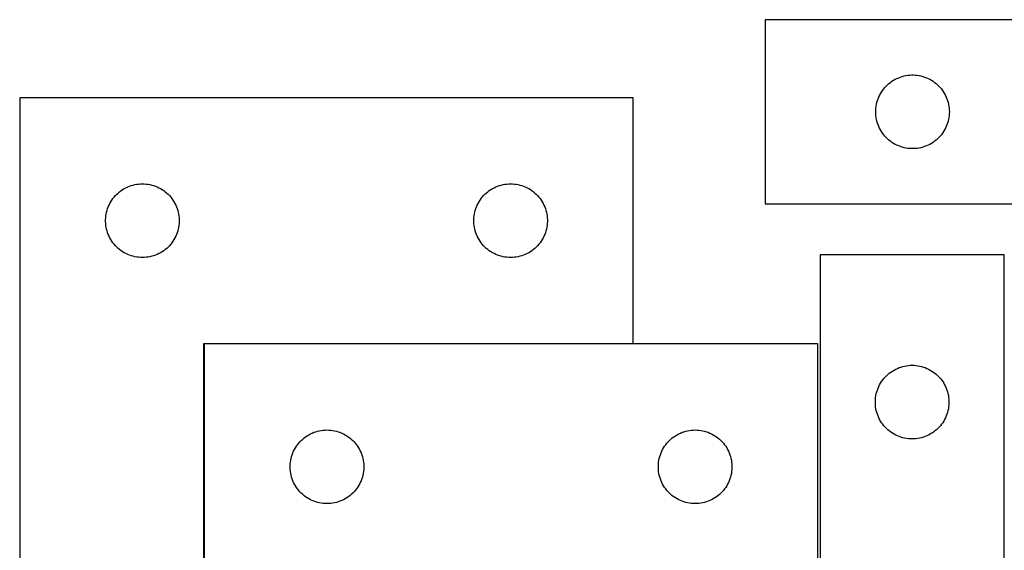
# Model space of a CAD drawing. Header units: millimetres. Extents: x 7 to 1492, y 7 to 464.
# Tile 2 of 6: x 7 to 408, y 229 to 445. Entities that reach past the tile are written whole.
import ezdxf

# ---------------------------------------------------------------- set-up
doc = ezdxf.new("R2010")
doc.units = ezdxf.units.MM
doc.layers.add('COMMON', color=5, linetype='CONTINUOUS', true_color=0x0000ff)
doc.layers.add('CUT', color=7, linetype='CONTINUOUS', true_color=0x000000)

msp = doc.modelspace()

# ---------------------------------------------------------------- linework, layer by layer
at = {"layer": 'COMMON'}
for p, q in [((81.959619, 313.010015), (81.959619, 113.210016)), ((256.859619, 313.110016), (82.05962, 313.110016))]:
    msp.add_line(p, q, dxfattribs=at)
at = {"layer": 'CUT'}
for p, q in [((610.630426, 445.027944), (310.630426, 445.027944)), ((310.630426, 445.027944), (310.630426, 370.027944)), ((364.27171, 421.113478), (364.979508, 421.422803)), ((364.979508, 421.422803), (365.70229, 421.695282)), ((365.70229, 421.695282), (366.438142, 421.930192)), ((366.438142, 421.930192), (367.18511, 422.126909)), ((367.18511, 422.126909), (367.941215, 422.284913)), ((367.941215, 422.284913), (368.704451, 422.403784)), ((368.704451, 422.403784), (369.472794, 422.483207)), ((369.472794, 422.483207), (370.244207, 422.522971)), ((370.244207, 422.522971), (371.016645, 422.522971)), ((371.016645, 422.522971), (371.788058, 422.483207)), ((371.788058, 422.483207), (372.556401, 422.403784)), ((372.556401, 422.403784), (373.319637, 422.284913)), ((373.319637, 422.284913), (374.075742, 422.126909)), ((374.075742, 422.126909), (374.822711, 421.930192)), ((374.822711, 421.930192), (375.558562, 421.695282)), ((375.558562, 421.695282), (376.281345, 421.422803)), ((376.281345, 421.422803), (376.989142, 421.113478)), ((358.868629, 416.837086), (359.363447, 417.430226)), ((359.363447, 417.430226), (359.888143, 417.997106)), ((359.888143, 417.997106), (360.441326, 418.536224)), ((360.441326, 418.536224), (361.021528, 419.04615)), ((361.021528, 419.04615), (361.627212, 419.525532)), ((361.627212, 419.525532), (362.25677, 419.973099)), ((362.25677, 419.973099), (362.908534, 420.387663)), ((362.908534, 420.387663), (363.580775, 420.768126)), ((363.580775, 420.768126), (364.27171, 421.113478)), ((376.989142, 421.113478), (377.680077, 420.768126)), ((377.680077, 420.768126), (378.352318, 420.387663)), ((378.352318, 420.387663), (379.004082, 419.973099)), ((379.004082, 419.973099), (379.63364, 419.525532)), ((379.63364, 419.525532), (380.239324, 419.04615)), ((380.239324, 419.04615), (380.819526, 418.536224)), ((380.819526, 418.536224), (381.372709, 417.997106)), ((381.372709, 417.997106), (381.897405, 417.430226)), ((381.897405, 417.430226), (382.392223, 416.837086)), ((6.859619, 413.210016), (6.859619, 113.210016)), ((256.859619, 413.210016), (6.859619, 413.210016)), ((256.859619, 313.210016), (256.859619, 413.210016)), ((356.594674, 412.819225), (356.885673, 413.534752)), ((356.885673, 413.534752), (357.21312, 414.234351)), ((357.21312, 414.234351), (357.576147, 414.916165)), ((357.576147, 414.916165), (357.973793, 415.578387)), ((357.973793, 415.578387), (358.405001, 416.21926)), ((358.405001, 416.21926), (358.868629, 416.837086)), ((382.392223, 416.837086), (382.855851, 416.21926)), ((382.855851, 416.21926), (383.28706, 415.578387)), ((383.28706, 415.578387), (383.684705, 414.916165)), ((383.684705, 414.916165), (384.047732, 414.234351)), ((384.047732, 414.234351), (384.37518, 413.534752)), ((384.37518, 413.534752), (384.666178, 412.819225)), ((355.709928, 409.070259), (355.809108, 409.836302)), ((355.809108, 409.836302), (355.947591, 410.596225)), ((355.947591, 410.596225), (356.12501, 411.348011)), ((356.12501, 411.348011), (356.340895, 412.089666)), ((356.340895, 412.089666), (356.594674, 412.819225)), ((384.666178, 412.819225), (384.919957, 412.089666)), ((384.919957, 412.089666), (385.135842, 411.348011)), ((385.135842, 411.348011), (385.313261, 410.596225)), ((385.313261, 410.596225), (385.451745, 409.836302)), ((385.451745, 409.836302), (385.550924, 409.070259)), ((355.630426, 407.527944), (355.650315, 408.300125)), ((355.650315, 406.755762), (355.630426, 407.527944)), ((355.650315, 408.300125), (355.709928, 409.070259)), ((355.709928, 405.985629), (355.650315, 406.755762)), ((355.809108, 405.219585), (355.709928, 405.985629)), ((355.947591, 404.459663), (355.809108, 405.219585)), ((385.451745, 405.219585), (385.313261, 404.459663)), ((385.550924, 405.985629), (385.451745, 405.219585)), ((385.550924, 409.070259), (385.610537, 408.300125)), ((385.610537, 406.755762), (385.550924, 405.985629)), ((385.610537, 408.300125), (385.630426, 407.527944)), ((385.630426, 407.527944), (385.610537, 406.755762)), ((356.12501, 403.707877), (355.947591, 404.459663)), ((356.340895, 402.966221), (356.12501, 403.707877)), ((356.594674, 402.236663), (356.340895, 402.966221)), ((356.885673, 401.521135), (356.594674, 402.236663)), ((357.21312, 400.821537), (356.885673, 401.521135)), ((384.37518, 401.521135), (384.047732, 400.821537)), ((384.666178, 402.236663), (384.37518, 401.521135)), ((384.919957, 402.966221), (384.666178, 402.236663)), ((385.135842, 403.707877), (384.919957, 402.966221)), ((385.313261, 404.459663), (385.135842, 403.707877)), ((357.576147, 400.139723), (357.21312, 400.821537)), ((357.973793, 399.477501), (357.576147, 400.139723)), ((358.405001, 398.836627), (357.973793, 399.477501)), ((358.868629, 398.218802), (358.405001, 398.836627)), ((359.363447, 397.625662), (358.868629, 398.218802)), ((359.888143, 397.058781), (359.363447, 397.625662)), ((381.897405, 397.625662), (381.372709, 397.058781)), ((382.392223, 398.218802), (381.897405, 397.625662)), ((382.855851, 398.836627), (382.392223, 398.218802)), ((383.28706, 399.477501), (382.855851, 398.836627)), ((383.684705, 400.139723), (383.28706, 399.477501)), ((384.047732, 400.821537), (383.684705, 400.139723)), ((360.441326, 396.519663), (359.888143, 397.058781)), ((361.021528, 396.009737), (360.441326, 396.519663)), ((361.627212, 395.530355), (361.021528, 396.009737)), ((362.25677, 395.082789), (361.627212, 395.530355)), ((362.908534, 394.668224), (362.25677, 395.082789)), ((363.580775, 394.287762), (362.908534, 394.668224)), ((364.27171, 393.94241), (363.580775, 394.287762)), ((364.979508, 393.633084), (364.27171, 393.94241)), ((365.70229, 393.360605), (364.979508, 393.633084)), ((366.438142, 393.125696), (365.70229, 393.360605)), ((375.558562, 393.360605), (374.822711, 393.125696)), ((376.281345, 393.633084), (375.558562, 393.360605)), ((376.989142, 393.94241), (376.281345, 393.633084)), ((377.680077, 394.287762), (376.989142, 393.94241)), ((378.352318, 394.668224), (377.680077, 394.287762)), ((379.004082, 395.082789), (378.352318, 394.668224)), ((379.63364, 395.530355), (379.004082, 395.082789)), ((380.239324, 396.009737), (379.63364, 395.530355)), ((380.819526, 396.519663), (380.239324, 396.009737)), ((381.372709, 397.058781), (380.819526, 396.519663)), ((367.18511, 392.928978), (366.438142, 393.125696)), ((367.941215, 392.770975), (367.18511, 392.928978)), ((368.704451, 392.652104), (367.941215, 392.770975)), ((369.472794, 392.572681), (368.704451, 392.652104)), ((370.244207, 392.532917), (369.472794, 392.572681)), ((371.016645, 392.532917), (370.244207, 392.532917)), ((371.788058, 392.572681), (371.016645, 392.532917)), ((372.556401, 392.652104), (371.788058, 392.572681)), ((373.319637, 392.770975), (372.556401, 392.652104)), ((374.075742, 392.928978), (373.319637, 392.770975)), ((374.822711, 393.125696), (374.075742, 392.928978)), ((50.85281, 376.954769), (51.568338, 377.245768)), ((51.568338, 377.245768), (52.297897, 377.499547)), ((52.297897, 377.499547), (53.039552, 377.715432)), ((53.039552, 377.715432), (53.791338, 377.892851)), ((53.791338, 377.892851), (54.55126, 378.031334)), ((54.55126, 378.031334), (55.317304, 378.130514)), ((55.317304, 378.130514), (56.087438, 378.190127)), ((56.087438, 378.190127), (56.859619, 378.210016)), ((56.859619, 378.210016), (57.6318, 378.190127)), ((57.6318, 378.190127), (58.401934, 378.130514)), ((58.401934, 378.130514), (59.167978, 378.031334)), ((59.167978, 378.031334), (59.9279, 377.892851)), ((59.9279, 377.892851), (60.679686, 377.715432)), ((60.679686, 377.715432), (61.421342, 377.499547)), ((61.421342, 377.499547), (62.1509, 377.245768)), ((62.1509, 377.245768), (62.866428, 376.954769)), ((200.85281, 376.954769), (201.568338, 377.245768)), ((201.568338, 377.245768), (202.297897, 377.499547)), ((202.297897, 377.499547), (203.039552, 377.715432)), ((203.039552, 377.715432), (203.791338, 377.892851)), ((203.791338, 377.892851), (204.55126, 378.031334)), ((204.55126, 378.031334), (205.317304, 378.130514)), ((205.317304, 378.130514), (206.087438, 378.190127)), ((206.087438, 378.190127), (206.859619, 378.210016)), ((206.859619, 378.210016), (207.6318, 378.190127)), ((207.6318, 378.190127), (208.401934, 378.130514)), ((208.401934, 378.130514), (209.167978, 378.031334)), ((209.167978, 378.031334), (209.9279, 377.892851)), ((209.9279, 377.892851), (210.679686, 377.715432)), ((210.679686, 377.715432), (211.421342, 377.499547)), ((211.421342, 377.499547), (212.1509, 377.245768)), ((212.1509, 377.245768), (212.866428, 376.954769)), ((45.341412, 372.818914), (45.851339, 373.399116)), ((45.851339, 373.399116), (46.390457, 373.952299)), ((46.390457, 373.952299), (46.957337, 374.476995)), ((46.957337, 374.476995), (47.550477, 374.971813)), ((47.550477, 374.971813), (48.168303, 375.435441)), ((48.168303, 375.435441), (48.809176, 375.866649)), ((48.809176, 375.866649), (49.471398, 376.264295)), ((49.471398, 376.264295), (50.153212, 376.627322)), ((50.153212, 376.627322), (50.85281, 376.954769)), ((62.866428, 376.954769), (63.566026, 376.627322)), ((63.566026, 376.627322), (64.24784, 376.264295)), ((64.24784, 376.264295), (64.910062, 375.866649)), ((64.910062, 375.866649), (65.550936, 375.435441)), ((65.550936, 375.435441), (66.168761, 374.971813)), ((66.168761, 374.971813), (66.761901, 374.476995)), ((66.761901, 374.476995), (67.328781, 373.952299)), ((67.328781, 373.952299), (67.8679, 373.399116)), ((67.8679, 373.399116), (68.377826, 372.818914)), ((195.341412, 372.818914), (195.851339, 373.399116)), ((195.851339, 373.399116), (196.390457, 373.952299)), ((196.390457, 373.952299), (196.957337, 374.476995)), ((196.957337, 374.476995), (197.550477, 374.971813)), ((197.550477, 374.971813), (198.168303, 375.435441)), ((198.168303, 375.435441), (198.809176, 375.866649)), ((198.809176, 375.866649), (199.471398, 376.264295)), ((199.471398, 376.264295), (200.153212, 376.627322)), ((200.153212, 376.627322), (200.85281, 376.954769)), ((212.866428, 376.954769), (213.566026, 376.627322)), ((213.566026, 376.627322), (214.24784, 376.264295)), ((214.24784, 376.264295), (214.910062, 375.866649)), ((214.910062, 375.866649), (215.550936, 375.435441)), ((215.550936, 375.435441), (216.168761, 374.971813)), ((216.168761, 374.971813), (216.761901, 374.476995)), ((216.761901, 374.476995), (217.328781, 373.952299)), ((217.328781, 373.952299), (217.8679, 373.399116)), ((217.8679, 373.399116), (218.377826, 372.818914)), ((42.96476, 368.860934), (43.274085, 369.568732)), ((43.274085, 369.568732), (43.619437, 370.259667)), ((43.619437, 370.259667), (43.9999, 370.931908)), ((43.9999, 370.931908), (44.414464, 371.583672)), ((44.414464, 371.583672), (44.86203, 372.21323)), ((44.86203, 372.21323), (45.341412, 372.818914)), ((68.377826, 372.818914), (68.857208, 372.21323)), ((68.857208, 372.21323), (69.304774, 371.583672)), ((69.304774, 371.583672), (69.719338, 370.931908)), ((69.719338, 370.931908), (70.099801, 370.259667)), ((70.099801, 370.259667), (70.445153, 369.568732)), ((70.445153, 369.568732), (70.754479, 368.860934)), ((192.96476, 368.860934), (193.274085, 369.568732)), ((193.274085, 369.568732), (193.619437, 370.259667)), ((193.619437, 370.259667), (193.9999, 370.931908)), ((193.9999, 370.931908), (194.414464, 371.583672)), ((194.414464, 371.583672), (194.86203, 372.21323)), ((194.86203, 372.21323), (195.341412, 372.818914)), ((218.377826, 372.818914), (218.857208, 372.21323)), ((218.857208, 372.21323), (219.304774, 371.583672)), ((219.304774, 371.583672), (219.719338, 370.931908)), ((219.719338, 370.931908), (220.099801, 370.259667)), ((220.099801, 370.259667), (220.445153, 369.568732)), ((220.445153, 369.568732), (220.754479, 368.860934)), ((310.630426, 370.027944), (510.630426, 370.027944)), ((41.904356, 364.367648), (41.983779, 365.135991)), ((41.983779, 365.135991), (42.10265, 365.899227)), ((42.10265, 365.899227), (42.260653, 366.655332)), ((42.260653, 366.655332), (42.457371, 367.4023)), ((42.457371, 367.4023), (42.692281, 368.138152)), ((42.692281, 368.138152), (42.96476, 368.860934)), ((70.754479, 368.860934), (71.026958, 368.138152)), ((71.026958, 368.138152), (71.261867, 367.4023)), ((71.261867, 367.4023), (71.458585, 366.655332)), ((71.458585, 366.655332), (71.616588, 365.899227)), ((71.616588, 365.899227), (71.735459, 365.135991)), ((71.735459, 365.135991), (71.814882, 364.367648)), ((191.904356, 364.367648), (191.983779, 365.135991)), ((191.983779, 365.135991), (192.10265, 365.899227)), ((192.10265, 365.899227), (192.260653, 366.655332)), ((192.260653, 366.655332), (192.457371, 367.4023)), ((192.457371, 367.4023), (192.692281, 368.138152)), ((192.692281, 368.138152), (192.96476, 368.860934)), ((220.754479, 368.860934), (221.026958, 368.138152)), ((221.026958, 368.138152), (221.261867, 367.4023)), ((221.261867, 367.4023), (221.458585, 366.655332)), ((221.458585, 366.655332), (221.616588, 365.899227)), ((221.616588, 365.899227), (221.735459, 365.135991)), ((221.735459, 365.135991), (221.814882, 364.367648)), ((41.864592, 363.596235), (41.904356, 364.367648)), ((41.864592, 362.823797), (41.864592, 363.596235)), ((41.904356, 362.052384), (41.864592, 362.823797)), ((41.983779, 361.284041), (41.904356, 362.052384)), ((42.10265, 360.520805), (41.983779, 361.284041)), ((71.735459, 361.284041), (71.616588, 360.520805)), ((71.814882, 362.052384), (71.735459, 361.284041)), ((71.814882, 364.367648), (71.854646, 363.596235)), ((71.854646, 362.823797), (71.814882, 362.052384)), ((71.854646, 363.596235), (71.854646, 362.823797)), ((191.864592, 363.596235), (191.904356, 364.367648)), ((191.864592, 362.823797), (191.864592, 363.596235)), ((191.904356, 362.052384), (191.864592, 362.823797)), ((191.983779, 361.284041), (191.904356, 362.052384)), ((192.10265, 360.520805), (191.983779, 361.284041)), ((221.735459, 361.284041), (221.616588, 360.520805)), ((221.814882, 362.052384), (221.735459, 361.284041)), ((221.814882, 364.367648), (221.854646, 363.596235)), ((221.854646, 362.823797), (221.814882, 362.052384)), ((221.854646, 363.596235), (221.854646, 362.823797)), ((42.260653, 359.7647), (42.10265, 360.520805)), ((42.457371, 359.017731), (42.260653, 359.7647)), ((42.692281, 358.28188), (42.457371, 359.017731)), ((42.96476, 357.559097), (42.692281, 358.28188)), ((43.274085, 356.8513), (42.96476, 357.559097)), ((70.754479, 357.559097), (70.445153, 356.8513)), ((71.026958, 358.28188), (70.754479, 357.559097)), ((71.261867, 359.017731), (71.026958, 358.28188)), ((71.458585, 359.7647), (71.261867, 359.017731)), ((71.616588, 360.520805), (71.458585, 359.7647)), ((192.260653, 359.7647), (192.10265, 360.520805)), ((192.457371, 359.017731), (192.260653, 359.7647)), ((192.692281, 358.28188), (192.457371, 359.017731)), ((192.96476, 357.559097), (192.692281, 358.28188)), ((193.274085, 356.8513), (192.96476, 357.559097)), ((220.754479, 357.559097), (220.445153, 356.8513)), ((221.026958, 358.28188), (220.754479, 357.559097)), ((221.261867, 359.017731), (221.026958, 358.28188)), ((221.458585, 359.7647), (221.261867, 359.017731)), ((221.616588, 360.520805), (221.458585, 359.7647)), ((43.619437, 356.160365), (43.274085, 356.8513)), ((43.9999, 355.488124), (43.619437, 356.160365)), ((44.414464, 354.83636), (43.9999, 355.488124)), ((44.86203, 354.206802), (44.414464, 354.83636)), ((45.341412, 353.601118), (44.86203, 354.206802)), ((45.851339, 353.020916), (45.341412, 353.601118)), ((46.390457, 352.467733), (45.851339, 353.020916)), ((67.8679, 353.020916), (67.328781, 352.467733)), ((68.377826, 353.601118), (67.8679, 353.020916)), ((68.857208, 354.206802), (68.377826, 353.601118)), ((69.304774, 354.83636), (68.857208, 354.206802)), ((69.719338, 355.488124), (69.304774, 354.83636)), ((70.099801, 356.160365), (69.719338, 355.488124)), ((70.445153, 356.8513), (70.099801, 356.160365)), ((193.619437, 356.160365), (193.274085, 356.8513)), ((193.9999, 355.488124), (193.619437, 356.160365)), ((194.414464, 354.83636), (193.9999, 355.488124)), ((194.86203, 354.206802), (194.414464, 354.83636)), ((195.341412, 353.601118), (194.86203, 354.206802)), ((195.851339, 353.020916), (195.341412, 353.601118)), ((196.390457, 352.467733), (195.851339, 353.020916)), ((217.8679, 353.020916), (217.328781, 352.467733)), ((218.377826, 353.601118), (217.8679, 353.020916)), ((218.857208, 354.206802), (218.377826, 353.601118)), ((219.304774, 354.83636), (218.857208, 354.206802)), ((219.719338, 355.488124), (219.304774, 354.83636)), ((220.099801, 356.160365), (219.719338, 355.488124)), ((220.445153, 356.8513), (220.099801, 356.160365)), ((46.957337, 351.943037), (46.390457, 352.467733)), ((47.550477, 351.448219), (46.957337, 351.943037)), ((48.168303, 350.984591), (47.550477, 351.448219)), ((48.809176, 350.553383), (48.168303, 350.984591)), ((49.471398, 350.155737), (48.809176, 350.553383)), ((50.153212, 349.79271), (49.471398, 350.155737)), ((50.85281, 349.465262), (50.153212, 349.79271)), ((51.568338, 349.174264), (50.85281, 349.465262)), ((52.297897, 348.920485), (51.568338, 349.174264)), ((62.1509, 349.174264), (61.421342, 348.920485)), ((62.866428, 349.465262), (62.1509, 349.174264)), ((63.566026, 349.79271), (62.866428, 349.465262)), ((64.24784, 350.155737), (63.566026, 349.79271)), ((64.910062, 350.553383), (64.24784, 350.155737)), ((65.550936, 350.984591), (64.910062, 350.553383)), ((66.168761, 351.448219), (65.550936, 350.984591)), ((66.761901, 351.943037), (66.168761, 351.448219)), ((67.328781, 352.467733), (66.761901, 351.943037)), ((196.957337, 351.943037), (196.390457, 352.467733)), ((197.550477, 351.448219), (196.957337, 351.943037)), ((198.168303, 350.984591), (197.550477, 351.448219)), ((198.809176, 350.553383), (198.168303, 350.984591)), ((199.471398, 350.155737), (198.809176, 350.553383)), ((200.153212, 349.79271), (199.471398, 350.155737)), ((200.85281, 349.465262), (200.153212, 349.79271)), ((201.568338, 349.174264), (200.85281, 349.465262)), ((202.297897, 348.920485), (201.568338, 349.174264)), ((212.1509, 349.174264), (211.421342, 348.920485)), ((212.866428, 349.465262), (212.1509, 349.174264)), ((213.566026, 349.79271), (212.866428, 349.465262)), ((214.24784, 350.155737), (213.566026, 349.79271)), ((214.910062, 350.553383), (214.24784, 350.155737)), ((215.550936, 350.984591), (214.910062, 350.553383)), ((216.168761, 351.448219), (215.550936, 350.984591)), ((216.761901, 351.943037), (216.168761, 351.448219)), ((217.328781, 352.467733), (216.761901, 351.943037)), ((407.968443, 349.348208), (332.968443, 349.348208)), ((332.968443, 349.348208), (332.968443, 149.348208)), ((407.968443, 49.348208), (407.968443, 349.348208)), ((53.039552, 348.7046), (52.297897, 348.920485)), ((53.791338, 348.527181), (53.039552, 348.7046)), ((54.55126, 348.388697), (53.791338, 348.527181)), ((55.317304, 348.289518), (54.55126, 348.388697)), ((56.087438, 348.229905), (55.317304, 348.289518)), ((56.859619, 348.210016), (56.087438, 348.229905)), ((57.6318, 348.229905), (56.859619, 348.210016)), ((58.401934, 348.289518), (57.6318, 348.229905)), ((59.167978, 348.388697), (58.401934, 348.289518)), ((59.9279, 348.527181), (59.167978, 348.388697)), ((60.679686, 348.7046), (59.9279, 348.527181)), ((61.421342, 348.920485), (60.679686, 348.7046)), ((203.039552, 348.7046), (202.297897, 348.920485)), ((203.791338, 348.527181), (203.039552, 348.7046)), ((204.55126, 348.388697), (203.791338, 348.527181)), ((205.317304, 348.289518), (204.55126, 348.388697)), ((206.087438, 348.229905), (205.317304, 348.289518)), ((206.859619, 348.210016), (206.087438, 348.229905)), ((207.6318, 348.229905), (206.859619, 348.210016)), ((208.401934, 348.289518), (207.6318, 348.229905)), ((209.167978, 348.388697), (208.401934, 348.289518)), ((209.9279, 348.527181), (209.167978, 348.388697)), ((210.679686, 348.7046), (209.9279, 348.527181)), ((211.421342, 348.920485), (210.679686, 348.7046)), ((81.859619, 113.210016), (81.859619, 313.210016)), ((81.859619, 313.210016), (256.859619, 313.210016)), ((82.05962, 313.010015), (82.05962, 13.010015)), ((332.05962, 313.010015), (82.05962, 313.010015)), ((332.05962, 213.010015), (332.05962, 313.010015)), ((360.566161, 300.615187), (361.159301, 301.110005)), ((361.159301, 301.110005), (361.777126, 301.573633)), ((361.777126, 301.573633), (362.418, 302.004841)), ((362.418, 302.004841), (363.080222, 302.402486)), ((363.080222, 302.402486), (363.762036, 302.765514)), ((363.762036, 302.765514), (364.461634, 303.092961)), ((364.461634, 303.092961), (365.177162, 303.38396)), ((365.177162, 303.38396), (365.90672, 303.637738)), ((365.90672, 303.637738), (366.648376, 303.853623)), ((366.648376, 303.853623), (367.400162, 304.031043)), ((367.400162, 304.031043), (368.160084, 304.169526)), ((368.160084, 304.169526), (368.926128, 304.268706)), ((368.926128, 304.268706), (369.696262, 304.328319)), ((369.696262, 304.328319), (370.468443, 304.348208)), ((370.468443, 304.348208), (371.240624, 304.328319)), ((371.240624, 304.328319), (372.010758, 304.268706)), ((372.010758, 304.268706), (372.776801, 304.169526)), ((372.776801, 304.169526), (373.536724, 304.031043)), ((373.536724, 304.031043), (374.28851, 303.853623)), ((374.28851, 303.853623), (375.030165, 303.637738)), ((375.030165, 303.637738), (375.759724, 303.38396)), ((375.759724, 303.38396), (376.475251, 303.092961)), ((376.475251, 303.092961), (377.17485, 302.765514)), ((377.17485, 302.765514), (377.856664, 302.402486)), ((377.856664, 302.402486), (378.518886, 302.004841)), ((378.518886, 302.004841), (379.159759, 301.573633)), ((379.159759, 301.573633), (379.777585, 301.110005)), ((379.777585, 301.110005), (380.370725, 300.615187)), ((357.228261, 296.397859), (357.608723, 297.0701)), ((357.608723, 297.0701), (358.023288, 297.721863)), ((358.023288, 297.721863), (358.470854, 298.351422)), ((358.470854, 298.351422), (358.950236, 298.957105)), ((358.950236, 298.957105), (359.460162, 299.537308)), ((359.460162, 299.537308), (359.999281, 300.09049)), ((359.999281, 300.09049), (360.566161, 300.615187)), ((380.370725, 300.615187), (380.937605, 300.09049)), ((380.937605, 300.09049), (381.476723, 299.537308)), ((381.476723, 299.537308), (381.98665, 298.957105)), ((381.98665, 298.957105), (382.466032, 298.351422)), ((382.466032, 298.351422), (382.913598, 297.721863)), ((382.913598, 297.721863), (383.328162, 297.0701)), ((383.328162, 297.0701), (383.708625, 296.397859)), ((355.869477, 292.793524), (356.066195, 293.540492)), ((356.066195, 293.540492), (356.301104, 294.276343)), ((356.301104, 294.276343), (356.573583, 294.999126)), ((356.573583, 294.999126), (356.882909, 295.706923)), ((356.882909, 295.706923), (357.228261, 296.397859)), ((383.708625, 296.397859), (384.053977, 295.706923)), ((384.053977, 295.706923), (384.363302, 294.999126)), ((384.363302, 294.999126), (384.635781, 294.276343)), ((384.635781, 294.276343), (384.870691, 293.540492)), ((384.870691, 293.540492), (385.067408, 292.793524)), ((355.473416, 289.734426), (355.51318, 290.505839)), ((355.473416, 288.961989), (355.473416, 289.734426)), ((355.51318, 288.190576), (355.473416, 288.961989)), ((355.51318, 290.505839), (355.592603, 291.274183)), ((355.592603, 291.274183), (355.711474, 292.037419)), ((355.711474, 292.037419), (355.869477, 292.793524)), ((385.067408, 292.793524), (385.225412, 292.037419)), ((385.225412, 292.037419), (385.344283, 291.274183)), ((385.344283, 291.274183), (385.423706, 290.505839)), ((385.423706, 290.505839), (385.46347, 289.734426)), ((385.46347, 288.961989), (385.423706, 288.190576)), ((385.46347, 289.734426), (385.46347, 288.961989)), ((355.592603, 287.422232), (355.51318, 288.190576)), ((355.711474, 286.658996), (355.592603, 287.422232)), ((355.869477, 285.902891), (355.711474, 286.658996)), ((356.066195, 285.155923), (355.869477, 285.902891)), ((356.301104, 284.420072), (356.066195, 285.155923)), ((384.870691, 285.155923), (384.635781, 284.420072)), ((385.067408, 285.902891), (384.870691, 285.155923)), ((385.225412, 286.658996), (385.067408, 285.902891)), ((385.344283, 287.422232), (385.225412, 286.658996)), ((385.423706, 288.190576), (385.344283, 287.422232)), ((356.573583, 283.697289), (356.301104, 284.420072)), ((356.882909, 282.989492), (356.573583, 283.697289)), ((357.228261, 282.298556), (356.882909, 282.989492)), ((357.608723, 281.626316), (357.228261, 282.298556)), ((358.023288, 280.974552), (357.608723, 281.626316)), ((358.470854, 280.344993), (358.023288, 280.974552)), ((382.913598, 280.974552), (382.466032, 280.344993)), ((383.328162, 281.626316), (382.913598, 280.974552)), ((383.708625, 282.298556), (383.328162, 281.626316)), ((384.053977, 282.989492), (383.708625, 282.298556)), ((384.363302, 283.697289), (384.053977, 282.989492)), ((384.635781, 284.420072), (384.363302, 283.697289)), ((126.052811, 276.754768), (126.768339, 277.045767)), ((126.768339, 277.045767), (127.497898, 277.299546)), ((127.497898, 277.299546), (128.239553, 277.515431)), ((128.239553, 277.515431), (128.991339, 277.69285)), ((128.991339, 277.69285), (129.751261, 277.831333)), ((129.751261, 277.831333), (130.517305, 277.930513)), ((130.517305, 277.930513), (131.287439, 277.990126)), ((131.287439, 277.990126), (132.05962, 278.010015)), ((132.05962, 278.010015), (132.831801, 277.990126)), ((132.831801, 277.990126), (133.601935, 277.930513)), ((133.601935, 277.930513), (134.367979, 277.831333)), ((134.367979, 277.831333), (135.127901, 277.69285)), ((135.127901, 277.69285), (135.879687, 277.515431)), ((135.879687, 277.515431), (136.621343, 277.299546)), ((136.621343, 277.299546), (137.350901, 277.045767)), ((137.350901, 277.045767), (138.066429, 276.754768)), ((276.052811, 276.754768), (276.768339, 277.045767)), ((276.768339, 277.045767), (277.497898, 277.299546)), ((277.497898, 277.299546), (278.239553, 277.515431)), ((278.239553, 277.515431), (278.991339, 277.69285)), ((278.991339, 277.69285), (279.751261, 277.831333)), ((279.751261, 277.831333), (280.517305, 277.930513)), ((280.517305, 277.930513), (281.287439, 277.990126)), ((281.287439, 277.990126), (282.05962, 278.010015)), ((282.05962, 278.010015), (282.831801, 277.990126)), ((282.831801, 277.990126), (283.601935, 277.930513)), ((283.601935, 277.930513), (284.367979, 277.831333)), ((284.367979, 277.831333), (285.127901, 277.69285)), ((285.127901, 277.69285), (285.879687, 277.515431)), ((285.879687, 277.515431), (286.621343, 277.299546)), ((286.621343, 277.299546), (287.350901, 277.045767)), ((287.350901, 277.045767), (288.066429, 276.754768)), ((358.950236, 279.73931), (358.470854, 280.344993)), ((359.460162, 279.159107), (358.950236, 279.73931)), ((359.999281, 278.605925), (359.460162, 279.159107)), ((360.566161, 278.081229), (359.999281, 278.605925)), ((361.159301, 277.58641), (360.566161, 278.081229)), ((361.777126, 277.122782), (361.159301, 277.58641)), ((362.418, 276.691574), (361.777126, 277.122782)), ((379.159759, 277.122782), (378.518886, 276.691574)), ((379.777585, 277.58641), (379.159759, 277.122782)), ((380.370725, 278.081229), (379.777585, 277.58641)), ((380.937605, 278.605925), (380.370725, 278.081229)), ((381.476723, 279.159107), (380.937605, 278.605925)), ((381.98665, 279.73931), (381.476723, 279.159107)), ((382.466032, 280.344993), (381.98665, 279.73931)), ((120.541413, 272.618913), (121.05134, 273.199115)), ((121.05134, 273.199115), (121.590458, 273.752298)), ((121.590458, 273.752298), (122.157338, 274.276994)), ((122.157338, 274.276994), (122.750478, 274.771812)), ((122.750478, 274.771812), (123.368304, 275.23544)), ((123.368304, 275.23544), (124.009177, 275.666648)), ((124.009177, 275.666648), (124.671399, 276.064294)), ((124.671399, 276.064294), (125.353213, 276.427321)), ((125.353213, 276.427321), (126.052811, 276.754768)), ((138.066429, 276.754768), (138.766027, 276.427321)), ((138.766027, 276.427321), (139.447841, 276.064294)), ((139.447841, 276.064294), (140.110063, 275.666648)), ((140.110063, 275.666648), (140.750937, 275.23544)), ((140.750937, 275.23544), (141.368762, 274.771812)), ((141.368762, 274.771812), (141.961902, 274.276994)), ((141.961902, 274.276994), (142.528782, 273.752298)), ((142.528782, 273.752298), (143.067901, 273.199115)), ((143.067901, 273.199115), (143.577827, 272.618913)), ((270.541413, 272.618913), (271.05134, 273.199115)), ((271.05134, 273.199115), (271.590458, 273.752298)), ((271.590458, 273.752298), (272.157338, 274.276994)), ((272.157338, 274.276994), (272.750478, 274.771812)), ((272.750478, 274.771812), (273.368304, 275.23544)), ((273.368304, 275.23544), (274.009177, 275.666648)), ((274.009177, 275.666648), (274.671399, 276.064294)), ((274.671399, 276.064294), (275.353213, 276.427321)), ((275.353213, 276.427321), (276.052811, 276.754768)), ((288.066429, 276.754768), (288.766027, 276.427321)), ((288.766027, 276.427321), (289.447841, 276.064294)), ((289.447841, 276.064294), (290.110063, 275.666648)), ((290.110063, 275.666648), (290.750937, 275.23544)), ((290.750937, 275.23544), (291.368762, 274.771812)), ((291.368762, 274.771812), (291.961902, 274.276994)), ((291.961902, 274.276994), (292.528782, 273.752298)), ((292.528782, 273.752298), (293.067901, 273.199115)), ((293.067901, 273.199115), (293.577827, 272.618913)), ((363.080222, 276.293929), (362.418, 276.691574)), ((363.762036, 275.930901), (363.080222, 276.293929)), ((364.461634, 275.603454), (363.762036, 275.930901)), ((365.177162, 275.312455), (364.461634, 275.603454)), ((365.90672, 275.058677), (365.177162, 275.312455)), ((366.648376, 274.842792), (365.90672, 275.058677)), ((367.400162, 274.665372), (366.648376, 274.842792)), ((368.160084, 274.526889), (367.400162, 274.665372)), ((368.926128, 274.427709), (368.160084, 274.526889)), ((369.696262, 274.368096), (368.926128, 274.427709)), ((370.468443, 274.348208), (369.696262, 274.368096)), ((371.240624, 274.368096), (370.468443, 274.348208)), ((372.010758, 274.427709), (371.240624, 274.368096)), ((372.776801, 274.526889), (372.010758, 274.427709)), ((373.536724, 274.665372), (372.776801, 274.526889)), ((374.28851, 274.842792), (373.536724, 274.665372)), ((375.030165, 275.058677), (374.28851, 274.842792)), ((375.759724, 275.312455), (375.030165, 275.058677)), ((376.475251, 275.603454), (375.759724, 275.312455)), ((377.17485, 275.930901), (376.475251, 275.603454)), ((377.856664, 276.293929), (377.17485, 275.930901)), ((378.518886, 276.691574), (377.856664, 276.293929)), ((118.164761, 268.660933), (118.474086, 269.368731)), ((118.474086, 269.368731), (118.819438, 270.059666)), ((118.819438, 270.059666), (119.199901, 270.731907)), ((119.199901, 270.731907), (119.614465, 271.383671)), ((119.614465, 271.383671), (120.062031, 272.013229)), ((120.062031, 272.013229), (120.541413, 272.618913)), ((143.577827, 272.618913), (144.057209, 272.013229)), ((144.057209, 272.013229), (144.504775, 271.383671)), ((144.504775, 271.383671), (144.919339, 270.731907)), ((144.919339, 270.731907), (145.299802, 270.059666)), ((145.299802, 270.059666), (145.645154, 269.368731)), ((145.645154, 269.368731), (145.95448, 268.660933)), ((268.164761, 268.660933), (268.474086, 269.368731)), ((268.474086, 269.368731), (268.819438, 270.059666)), ((268.819438, 270.059666), (269.199901, 270.731907)), ((269.199901, 270.731907), (269.614465, 271.383671)), ((269.614465, 271.383671), (270.062031, 272.013229)), ((270.062031, 272.013229), (270.541413, 272.618913)), ((293.577827, 272.618913), (294.057209, 272.013229)), ((294.057209, 272.013229), (294.504775, 271.383671)), ((294.504775, 271.383671), (294.919339, 270.731907)), ((294.919339, 270.731907), (295.299802, 270.059666)), ((295.299802, 270.059666), (295.645154, 269.368731)), ((295.645154, 269.368731), (295.95448, 268.660933)), ((117.104357, 264.167647), (117.18378, 264.93599)), ((117.18378, 264.93599), (117.302651, 265.699226)), ((117.302651, 265.699226), (117.460654, 266.455331)), ((117.460654, 266.455331), (117.657372, 267.202299)), ((117.657372, 267.202299), (117.892282, 267.938151)), ((117.892282, 267.938151), (118.164761, 268.660933)), ((145.95448, 268.660933), (146.226959, 267.938151)), ((146.226959, 267.938151), (146.461868, 267.202299)), ((146.461868, 267.202299), (146.658586, 266.455331)), ((146.658586, 266.455331), (146.816589, 265.699226)), ((146.816589, 265.699226), (146.93546, 264.93599)), ((146.93546, 264.93599), (147.014883, 264.167647)), ((267.104357, 264.167647), (267.18378, 264.93599)), ((267.18378, 264.93599), (267.302651, 265.699226)), ((267.302651, 265.699226), (267.460654, 266.455331)), ((267.460654, 266.455331), (267.657372, 267.202299)), ((267.657372, 267.202299), (267.892282, 267.938151)), ((267.892282, 267.938151), (268.164761, 268.660933)), ((295.95448, 268.660933), (296.226959, 267.938151)), ((296.226959, 267.938151), (296.461868, 267.202299)), ((296.461868, 267.202299), (296.658586, 266.455331)), ((296.658586, 266.455331), (296.816589, 265.699226)), ((296.816589, 265.699226), (296.93546, 264.93599)), ((296.93546, 264.93599), (297.014883, 264.167647)), ((117.064593, 263.396234), (117.104357, 264.167647)), ((117.064593, 262.623796), (117.064593, 263.396234)), ((117.104357, 261.852383), (117.064593, 262.623796)), ((117.18378, 261.08404), (117.104357, 261.852383)), ((117.302651, 260.320804), (117.18378, 261.08404)), ((146.93546, 261.08404), (146.816589, 260.320804)), ((147.014883, 261.852383), (146.93546, 261.08404)), ((147.014883, 264.167647), (147.054647, 263.396234)), ((147.054647, 262.623796), (147.014883, 261.852383)), ((147.054647, 263.396234), (147.054647, 262.623796)), ((267.064593, 263.396234), (267.104357, 264.167647)), ((267.064593, 262.623796), (267.064593, 263.396234)), ((267.104357, 261.852383), (267.064593, 262.623796)), ((267.18378, 261.08404), (267.104357, 261.852383)), ((267.302651, 260.320804), (267.18378, 261.08404)), ((296.93546, 261.08404), (296.816589, 260.320804)), ((297.014883, 261.852383), (296.93546, 261.08404)), ((297.014883, 264.167647), (297.054647, 263.396234)), ((297.054647, 262.623796), (297.014883, 261.852383)), ((297.054647, 263.396234), (297.054647, 262.623796)), ((117.460654, 259.564699), (117.302651, 260.320804)), ((117.657372, 258.81773), (117.460654, 259.564699)), ((117.892282, 258.081879), (117.657372, 258.81773)), ((118.164761, 257.359096), (117.892282, 258.081879)), ((118.474086, 256.651299), (118.164761, 257.359096)), ((145.95448, 257.359096), (145.645154, 256.651299)), ((146.226959, 258.081879), (145.95448, 257.359096)), ((146.461868, 258.81773), (146.226959, 258.081879)), ((146.658586, 259.564699), (146.461868, 258.81773)), ((146.816589, 260.320804), (146.658586, 259.564699)), ((267.460654, 259.564699), (267.302651, 260.320804)), ((267.657372, 258.81773), (267.460654, 259.564699)), ((267.892282, 258.081879), (267.657372, 258.81773)), ((268.164761, 257.359096), (267.892282, 258.081879)), ((268.474086, 256.651299), (268.164761, 257.359096)), ((295.95448, 257.359096), (295.645154, 256.651299)), ((296.226959, 258.081879), (295.95448, 257.359096)), ((296.461868, 258.81773), (296.226959, 258.081879)), ((296.658586, 259.564699), (296.461868, 258.81773)), ((296.816589, 260.320804), (296.658586, 259.564699)), ((118.819438, 255.960364), (118.474086, 256.651299)), ((119.199901, 255.288123), (118.819438, 255.960364)), ((119.614465, 254.636359), (119.199901, 255.288123)), ((120.062031, 254.006801), (119.614465, 254.636359)), ((120.541413, 253.401117), (120.062031, 254.006801)), ((121.05134, 252.820915), (120.541413, 253.401117)), ((121.590458, 252.267732), (121.05134, 252.820915)), ((143.067901, 252.820915), (142.528782, 252.267732)), ((143.577827, 253.401117), (143.067901, 252.820915)), ((144.057209, 254.006801), (143.577827, 253.401117)), ((144.504775, 254.636359), (144.057209, 254.006801)), ((144.919339, 255.288123), (144.504775, 254.636359)), ((145.299802, 255.960364), (144.919339, 255.288123)), ((145.645154, 256.651299), (145.299802, 255.960364)), ((268.819438, 255.960364), (268.474086, 256.651299)), ((269.199901, 255.288123), (268.819438, 255.960364)), ((269.614465, 254.636359), (269.199901, 255.288123)), ((270.062031, 254.006801), (269.614465, 254.636359)), ((270.541413, 253.401117), (270.062031, 254.006801)), ((271.05134, 252.820915), (270.541413, 253.401117)), ((271.590458, 252.267732), (271.05134, 252.820915)), ((293.067901, 252.820915), (292.528782, 252.267732)), ((293.577827, 253.401117), (293.067901, 252.820915)), ((294.057209, 254.006801), (293.577827, 253.401117)), ((294.504775, 254.636359), (294.057209, 254.006801)), ((294.919339, 255.288123), (294.504775, 254.636359)), ((295.299802, 255.960364), (294.919339, 255.288123)), ((295.645154, 256.651299), (295.299802, 255.960364)), ((122.157338, 251.743036), (121.590458, 252.267732)), ((122.750478, 251.248218), (122.157338, 251.743036)), ((123.368304, 250.78459), (122.750478, 251.248218)), ((124.009177, 250.353382), (123.368304, 250.78459)), ((124.671399, 249.955736), (124.009177, 250.353382)), ((125.353213, 249.592709), (124.671399, 249.955736)), ((126.052811, 249.265261), (125.353213, 249.592709)), ((126.768339, 248.974263), (126.052811, 249.265261)), ((127.497898, 248.720484), (126.768339, 248.974263)), ((128.239553, 248.504599), (127.497898, 248.720484)), ((136.621343, 248.720484), (135.879687, 248.504599)), ((137.350901, 248.974263), (136.621343, 248.720484)), ((138.066429, 249.265261), (137.350901, 248.974263)), ((138.766027, 249.592709), (138.066429, 249.265261)), ((139.447841, 249.955736), (138.766027, 249.592709)), ((140.110063, 250.353382), (139.447841, 249.955736)), ((140.750937, 250.78459), (140.110063, 250.353382)), ((141.368762, 251.248218), (140.750937, 250.78459)), ((141.961902, 251.743036), (141.368762, 251.248218)), ((142.528782, 252.267732), (141.961902, 251.743036)), ((272.157338, 251.743036), (271.590458, 252.267732)), ((272.750478, 251.248218), (272.157338, 251.743036)), ((273.368304, 250.78459), (272.750478, 251.248218)), ((274.009177, 250.353382), (273.368304, 250.78459)), ((274.671399, 249.955736), (274.009177, 250.353382)), ((275.353213, 249.592709), (274.671399, 249.955736)), ((276.052811, 249.265261), (275.353213, 249.592709)), ((276.768339, 248.974263), (276.052811, 249.265261)), ((277.497898, 248.720484), (276.768339, 248.974263)), ((278.239553, 248.504599), (277.497898, 248.720484)), ((286.621343, 248.720484), (285.879687, 248.504599)), ((287.350901, 248.974263), (286.621343, 248.720484)), ((288.066429, 249.265261), (287.350901, 248.974263)), ((288.766027, 249.592709), (288.066429, 249.265261)), ((289.447841, 249.955736), (288.766027, 249.592709)), ((290.110063, 250.353382), (289.447841, 249.955736)), ((290.750937, 250.78459), (290.110063, 250.353382)), ((291.368762, 251.248218), (290.750937, 250.78459)), ((291.961902, 251.743036), (291.368762, 251.248218)), ((292.528782, 252.267732), (291.961902, 251.743036)), ((128.991339, 248.32718), (128.239553, 248.504599)), ((129.751261, 248.188696), (128.991339, 248.32718)), ((130.517305, 248.089517), (129.751261, 248.188696)), ((131.287439, 248.029904), (130.517305, 248.089517)), ((132.05962, 248.010015), (131.287439, 248.029904)), ((132.831801, 248.029904), (132.05962, 248.010015)), ((133.601935, 248.089517), (132.831801, 248.029904)), ((134.367979, 248.188696), (133.601935, 248.089517)), ((135.127901, 248.32718), (134.367979, 248.188696)), ((135.879687, 248.504599), (135.127901, 248.32718)), ((278.991339, 248.32718), (278.239553, 248.504599)), ((279.751261, 248.188696), (278.991339, 248.32718)), ((280.517305, 248.089517), (279.751261, 248.188696)), ((281.287439, 248.029904), (280.517305, 248.089517)), ((282.05962, 248.010015), (281.287439, 248.029904)), ((282.831801, 248.029904), (282.05962, 248.010015)), ((283.601935, 248.089517), (282.831801, 248.029904)), ((284.367979, 248.188696), (283.601935, 248.089517)), ((285.127901, 248.32718), (284.367979, 248.188696)), ((285.879687, 248.504599), (285.127901, 248.32718))]:
    msp.add_line(p, q, dxfattribs=at)

doc.saveas('drawing.dxf')
